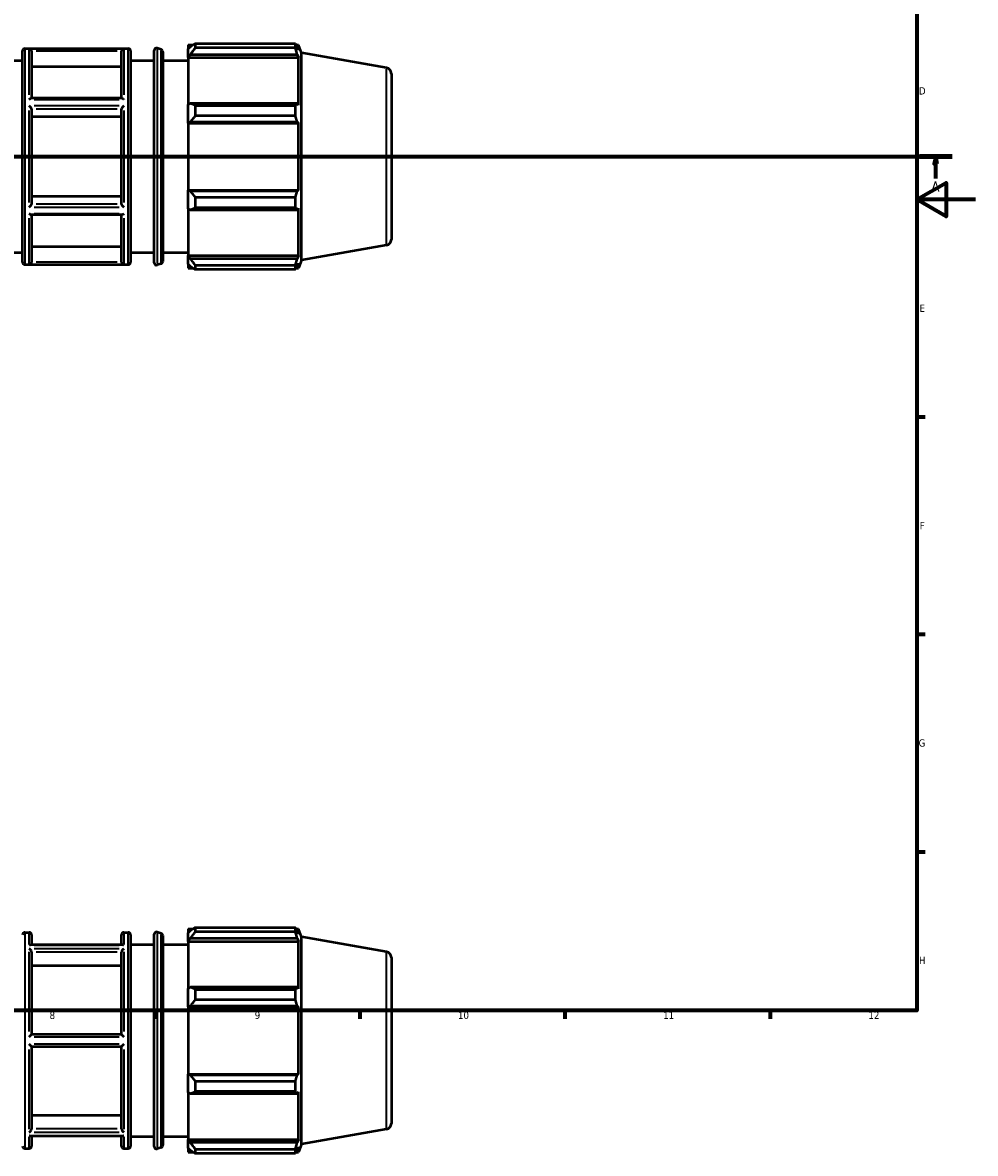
# Model space of a CAD drawing. Header units: millimetres. Extents: x -312 to 1201, y -29 to 823.
# Tile 5 of 9: x 516 to 841, y -29 to 357. Entities that reach past the tile are written whole.
import ezdxf

# ---------------------------------------------------------------- set-up
doc = ezdxf.new("R2010")
doc.units = ezdxf.units.MM
doc.linetypes.add('CHAIN', pattern=[0.7087, 0.4724, -0.0591, 0.1181, -0.0591])
for name, color, linetype, lineweight in [('Border (ISO)', 7, 'Continuous', 70), ('Section Line (ISO)', 7, 'CHAIN', 70), ('Visible (ISO)', 7, 'Continuous', 50), ('Visible Narrow (ISO)', 7, 'Continuous', 35)]:
    doc.layers.add(name, color=color, linetype=linetype, lineweight=lineweight)
doc.styles.add('Label Text (ISO)', font='tahoma.ttf')
doc.styles.add('Note Text (ISO)', font='tahoma.ttf')

# ---------------------------------------------------------------- blocks, each defined once
blk = doc.blocks.new('Borders Default Border')
at = {"layer": 'Border (ISO)'}
for p, q in [((821, 222.75), (823.9, 222.75)), ((821, 148.5), (823.9, 148.5)), ((821, 74.25), (823.9, 74.25)), ((560.67, 20), (560.67, 17.1)), ((630.75, 20), (630.75, 17.1)), ((700.83, 20), (700.83, 17.1)), ((770.92, 20), (770.92, 17.1))]:
    blk.add_line(p, q, dxfattribs=at)
at = {"layer": 'Border (ISO)', "flags": 128}
for points in [[(20, 20), (20, 574), (821, 574), (821, 20), (20, 20)], [(841, 297), (821, 297), (831, 302.77), (831, 291.23), (821, 297)]]:
    blk.add_lwpolyline(points, dxfattribs=at)
at = {"layer": 'Border (ISO)', "color": 232, "true_color": 0xca0064, "char_height": 2.5, "attachment_point": 7, "style": 'Note Text (ISO)'}
for s, insert in [('D', (821.73, 332.88)), ('E', (821.94, 258.63)), ('F', (822, 184.38)), ('G', (821.61, 110.08)), ('H', (821.74, 35.88)), ('8', (524.81, 17.04)), ('9', (594.88, 17.05)), ('10', (664.29, 17.05)), ('11', (734.37, 17.1)), ('12', (804.46, 17.1))]:
    blk.add_mtext(s, dxfattribs=dict(at, insert=insert))
blk = doc.blocks.new('2dTransSection0')
at = {"layer": 'Section Line (ISO)', "linetype": 'CHAIN'}
blk.add_line((235.03, 311.7), (833.03, 311.7), dxfattribs=at)
at = {"layer": 'Section Line (ISO)', "linetype": 'Continuous', "lineweight": 140}
for p, q in [((235.03, 311.7), (246.2, 311.7)), ((821.86, 311.7), (833.03, 311.7))]:
    blk.add_line(p, q, dxfattribs=at)
at = {"layer": 'Section Line (ISO)', "linetype": 'Continuous'}
for p, q in [((240.61, 311.7), (240.11, 309.2)), ((240.11, 309.2), (241.11, 309.2)), ((240.61, 309.2), (240.61, 311.7)), ((241.11, 309.2), (240.61, 311.7)), ((240.61, 304.2), (240.61, 309.2)), ((827.45, 311.7), (826.95, 309.2)), ((826.95, 309.2), (827.95, 309.2)), ((827.45, 309.2), (827.45, 311.7)), ((827.95, 309.2), (827.45, 311.7)), ((827.45, 304.2), (827.45, 309.2))]:
    blk.add_line(p, q, dxfattribs=at)
at = {"layer": 'Section Line (ISO)', "linetype": 'Continuous', "flags": 128}
for points in [[(241.11, 309.2), (240.61, 311.7), (240.11, 309.2), (241.11, 309.2)], [(827.95, 309.2), (827.45, 311.7), (826.95, 309.2), (827.95, 309.2)]]:
    blk.add_lwpolyline(points, dxfattribs=at)
at = {"layer": 'Section Line (ISO)'}
for points in [[(241.11, 309.2), (240.61, 311.7), (240.11, 309.2), (241.11, 309.2)], [(827.95, 309.2), (827.45, 311.7), (826.95, 309.2), (827.95, 309.2)]]:
    blk.add_solid(points, dxfattribs=at)
at = {"layer": 'Section Line (ISO)', "char_height": 3.5, "attachment_point": 7, "style": 'Label Text (ISO)'}
for insert in [(239.13, 299.7), (825.96, 299.7)]:
    blk.add_mtext('A', dxfattribs=dict(at, insert=insert))

msp = doc.modelspace()

# ---------------------------------------------------------------- linework, layer by layer
at = {"layer": 'Visible (ISO)'}
for p, q in [((515.6026, 275.5971), (515.6026, 347.7971)), ((516.4026, 348.5971), (551.6598, 348.5971)), ((518.6741, 347.7389), (518.6741, 331.6188)), ((549.3884, 331.6188), (549.3884, 347.7389)), ((552.4598, 347.7971), (552.4598, 275.5971)), ((560.5455, 275.418), (560.5455, 347.9762)), ((562.9094, 348.2801), (561.6079, 348.732)), ((572.1169, 349.8271), (572.1169, 348.4534)), ((572.1169, 349.8271), (573.8624, 349.8271)), ((572.9369, 349.2354), (572.1169, 348.4534)), ((572.1169, 345.8825), (572.1169, 348.4534)), ((574.5769, 350.2752), (574.5769, 348.7926)), ((574.5769, 350.2752), (608.7844, 350.2752)), ((608.7844, 348.7926), (574.5769, 348.7926)), ((608.7844, 348.7926), (608.7844, 350.2752)), ((609.0445, 349.8271), (609.829, 349.8271)), ((609.829, 348.0623), (609.3813, 349.2354)), ((609.829, 348.0623), (609.829, 349.8271)), ((610.8169, 347.1129), (609.829, 349.8271)), ((507.5169, 344.4971), (515.6026, 344.4971)), ((552.4598, 344.4971), (560.5455, 344.4971)), ((563.447, 347.5243), (563.447, 275.8699)), ((563.447, 344.4971), (572.1169, 344.4971)), ((572.1169, 345.8825), (572.9369, 346.6099)), ((572.1169, 345.5188), (572.1169, 345.8825)), ((572.1169, 345.5188), (572.1169, 329.4929)), ((572.1169, 345.5188), (609.829, 345.5188)), ((572.9369, 346.6099), (609.3813, 346.6099)), ((609.3813, 346.6099), (609.829, 345.5188)), ((609.829, 329.3036), (609.829, 345.5188)), ((610.8169, 276.2814), (610.8169, 347.1129)), ((639.8785, 341.9885), (610.8169, 347.1129)), ((549.3884, 342.3787), (518.6741, 342.3787)), ((641.5312, 340.0189), (641.5312, 283.3753)), ((549.5138, 331.6188), (518.5487, 331.6188)), ((572.9369, 329.8715), (572.1169, 329.4929)), ((572.1169, 323.2863), (572.1169, 329.4929)), ((609.3813, 329.8715), (572.9369, 329.8715)), ((574.5769, 329.1593), (574.5769, 325.58)), ((574.5769, 329.1593), (608.7844, 329.1593)), ((608.7844, 325.58), (608.7844, 329.1593)), ((609.829, 329.3036), (609.3813, 329.8715)), ((518.6741, 327.9426), (518.6741, 295.4516)), ((549.3884, 325.2626), (518.6741, 325.2626)), ((549.3884, 295.4516), (549.3884, 327.9426)), ((608.7844, 325.58), (574.5769, 325.58)), ((572.1169, 323.2863), (572.9369, 323.5329)), ((572.1169, 323.163), (572.1169, 323.2863)), ((572.1169, 323.163), (572.1169, 300.2312)), ((572.1169, 323.163), (609.829, 323.163)), ((572.9369, 323.5329), (609.3813, 323.5329)), ((609.3813, 323.5329), (609.829, 323.163)), ((609.829, 300.2312), (609.829, 323.163)), ((518.6741, 298.1317), (549.3884, 298.1317)), ((572.1169, 300.1079), (572.1169, 300.2312)), ((572.1169, 300.2312), (609.829, 300.2312)), ((572.9369, 299.8613), (572.1169, 300.1079)), ((572.1169, 293.9013), (572.1169, 300.1079)), ((609.3813, 299.8613), (572.9369, 299.8613)), ((574.5769, 297.8143), (574.5769, 294.235)), ((574.5769, 297.8143), (608.7844, 297.8143)), ((608.7844, 294.235), (608.7844, 297.8143)), ((609.829, 300.2312), (609.3813, 299.8613)), ((572.1169, 293.9013), (572.9369, 293.5227)), ((572.1169, 293.9013), (572.1169, 277.8754)), ((608.7844, 294.235), (574.5769, 294.235)), ((609.3813, 293.5227), (609.829, 294.0906)), ((609.829, 277.8754), (609.829, 294.0906)), ((549.5138, 291.7754), (518.5487, 291.7754)), ((518.6741, 291.7754), (518.6741, 275.6554)), ((549.3884, 275.6554), (549.3884, 291.7754)), ((572.9369, 293.5227), (609.3813, 293.5227)), ((507.5169, 278.8971), (515.6026, 278.8971)), ((518.6741, 281.0155), (549.3884, 281.0155)), ((552.4598, 278.8971), (560.5455, 278.8971)), ((563.447, 278.8971), (572.1169, 278.8971)), ((639.8785, 281.4057), (610.8169, 276.2814)), ((516.4026, 274.7971), (551.6598, 274.7971)), ((562.9094, 275.1141), (561.6079, 274.6623)), ((572.1169, 277.5117), (572.1169, 277.8754)), ((572.1169, 277.8754), (609.829, 277.8754)), ((572.1169, 274.9409), (572.1169, 277.5117)), ((572.9369, 276.7844), (572.1169, 277.5117)), ((572.1169, 274.9409), (572.9369, 274.1588)), ((572.1169, 274.9409), (572.1169, 273.5671)), ((609.3813, 276.7844), (572.9369, 276.7844)), ((574.5769, 274.6016), (574.5769, 273.1191)), ((574.5769, 274.6016), (608.7844, 274.6016)), ((608.7844, 273.1191), (608.7844, 274.6016)), ((609.829, 277.8754), (609.3813, 276.7844)), ((609.3813, 274.1588), (609.829, 275.3319)), ((610.8169, 276.2814), (609.829, 273.5671)), ((609.829, 273.5671), (609.829, 275.3319)), ((572.1169, 273.5671), (573.8624, 273.5671)), ((608.7844, 273.1191), (574.5769, 273.1191)), ((609.0445, 273.5671), (609.829, 273.5671)), ((516.4026, 46.659), (517.8741, 46.659)), ((550.1884, 46.659), (551.6598, 46.659)), ((562.9094, 46.342), (561.6079, 46.7939)), ((572.1169, 47.889), (572.1169, 46.5153)), ((572.1169, 47.889), (573.8624, 47.889)), ((572.9369, 47.2973), (572.1169, 46.5153)), ((572.1169, 43.9444), (572.1169, 46.5153)), ((574.5769, 48.3371), (574.5769, 46.8545)), ((574.5769, 48.3371), (608.7844, 48.3371)), ((608.7844, 46.8545), (574.5769, 46.8545)), ((608.7844, 46.8545), (608.7844, 48.3371)), ((609.0445, 47.889), (609.829, 47.889)), ((609.829, 46.1243), (609.3813, 47.2973)), ((609.829, 46.1243), (609.829, 47.889)), ((610.8169, 45.1748), (609.829, 47.889)), ((518.6741, 45.859), (518.6741, 42.4288)), ((549.3884, 42.4288), (549.3884, 45.859)), ((552.4598, 45.859), (552.4598, -26.341)), ((552.4598, 42.559), (560.5455, 42.559)), ((560.5455, -26.52), (560.5455, 46.0381)), ((563.447, 45.5863), (563.447, -26.0682)), ((563.447, 42.559), (572.1169, 42.559)), ((572.1169, 43.9444), (572.9369, 44.6718)), ((572.1169, 43.5808), (572.1169, 43.9444)), ((572.1169, 43.5808), (572.1169, 27.5548)), ((572.1169, 43.5808), (609.829, 43.5808)), ((572.9369, 44.6718), (609.3813, 44.6718)), ((609.3813, 44.6718), (609.829, 43.5808)), ((609.829, 27.3655), (609.829, 43.5808)), ((610.8169, -25.6567), (610.8169, 45.1748)), ((639.8785, 40.0505), (610.8169, 45.1748)), ((549.8162, 42.4288), (518.2462, 42.4288)), ((518.6741, 39.9471), (518.6741, 11.809)), ((549.3884, 11.809), (549.3884, 39.9471)), ((549.3884, 35.3051), (518.6741, 35.3051)), ((641.5312, 38.0808), (641.5312, -18.5628)), ((572.9369, 27.9335), (572.1169, 27.5548)), ((572.1169, 21.3483), (572.1169, 27.5548)), ((609.3813, 27.9335), (572.9369, 27.9335)), ((574.5769, 27.2212), (574.5769, 23.6419)), ((574.5769, 27.2212), (608.7844, 27.2212)), ((608.7844, 23.6419), (608.7844, 27.2212)), ((609.829, 27.3655), (609.3813, 27.9335)), ((608.7844, 23.6419), (574.5769, 23.6419)), ((572.1169, 21.3483), (572.9369, 21.5948)), ((572.1169, 21.225), (572.1169, 21.3483)), ((572.1169, 21.225), (572.1169, -1.7069)), ((572.1169, 21.225), (609.829, 21.225)), ((572.9369, 21.5948), (609.3813, 21.5948)), ((609.3813, 21.5948), (609.829, 21.225)), ((609.829, -1.7069), (609.829, 21.225)), ((549.3892, 11.809), (518.6732, 11.809)), ((518.6732, 7.709), (549.3892, 7.709)), ((518.6741, 7.709), (518.6741, -20.429)), ((549.3884, -20.429), (549.3884, 7.709)), ((572.1169, -1.8302), (572.1169, -1.7069)), ((572.1169, -1.7069), (609.829, -1.7069)), ((572.1169, -8.0367), (572.1169, -1.8302)), ((572.9369, -2.0767), (572.1169, -1.8302)), ((609.3813, -2.0767), (572.9369, -2.0767)), ((609.829, -1.7069), (609.3813, -2.0767)), ((574.5769, -4.1238), (574.5769, -7.7031)), ((574.5769, -4.1238), (608.7844, -4.1238)), ((608.7844, -7.7031), (574.5769, -7.7031)), ((608.7844, -7.7031), (608.7844, -4.1238)), ((572.1169, -8.0367), (572.9369, -8.4154)), ((572.1169, -8.0367), (572.1169, -24.0627)), ((572.9369, -8.4154), (609.3813, -8.4154)), ((609.3813, -8.4154), (609.829, -7.8474)), ((609.829, -24.0627), (609.829, -7.8474)), ((518.6741, -15.787), (549.3884, -15.787)), ((549.8162, -22.9107), (518.2462, -22.9107)), ((518.6741, -22.9107), (518.6741, -26.341)), ((549.3884, -26.341), (549.3884, -22.9107)), ((552.4598, -23.041), (560.5455, -23.041)), ((563.447, -23.041), (572.1169, -23.041)), ((639.8785, -20.5324), (610.8169, -25.6567)), ((562.9094, -26.8239), (561.6079, -27.2758)), ((572.1169, -24.4263), (572.1169, -24.0627)), ((572.1169, -24.0627), (609.829, -24.0627)), ((572.1169, -26.9972), (572.1169, -24.4263)), ((572.9369, -25.1537), (572.1169, -24.4263)), ((572.1169, -26.9972), (572.9369, -27.7793)), ((572.1169, -26.9972), (572.1169, -28.371)), ((609.3813, -25.1537), (572.9369, -25.1537)), ((609.829, -24.0627), (609.3813, -25.1537)), ((609.3813, -27.7793), (609.829, -26.6062)), ((610.8169, -25.6567), (609.829, -28.371)), ((609.829, -28.371), (609.829, -26.6062)), ((516.4026, -27.141), (517.8741, -27.141)), ((550.1884, -27.141), (551.6598, -27.141)), ((572.1169, -28.371), (573.8624, -28.371)), ((574.5769, -27.3364), (574.5769, -28.819)), ((574.5769, -27.3364), (608.7844, -27.3364)), ((608.7844, -28.819), (574.5769, -28.819)), ((608.7844, -28.819), (608.7844, -27.3364)), ((609.0445, -28.371), (609.829, -28.371))]:
    msp.add_line(p, q, dxfattribs=at)
for centre, radius, start, end in [((516.4026, 347.7971), 0.8, 90, 180), ((551.6598, 347.7971), 0.8, 0, 90), ((561.3455, 347.9762), 0.8, 70.853889, 180), ((562.647, 347.5243), 0.8, 0, 70.853889), ((639.5312, 340.0189), 2, 0, 80), ((639.5312, 283.3753), 2, 280, 0), ((516.4026, 275.5971), 0.8, 180, 270), ((551.6598, 275.5971), 0.8, 270, 0), ((561.3455, 275.418), 0.8, 180, 289.146111), ((562.647, 275.8699), 0.8, 289.146111, 0), ((516.4026, 45.859), 0.8, 90, 180), ((517.8741, 45.859), 0.8, 0, 90), ((550.1884, 45.859), 0.8, 90, 180), ((551.6598, 45.859), 0.8, 0, 90), ((561.3455, 46.0381), 0.8, 70.853889, 180), ((562.647, 45.5863), 0.8, 0, 70.853889), ((639.5312, 38.0808), 2, 0, 80), ((639.5312, -18.5628), 2, 280, 0), ((516.4026, -26.341), 0.8, 180, 270), ((517.8741, -26.341), 0.8, 270, 0), ((550.1884, -26.341), 0.8, 180, 270), ((551.6598, -26.341), 0.8, 270, 0), ((561.3455, -26.52), 0.8, 180, 289.146111), ((562.647, -26.0682), 0.8, 289.146111, 0)]:
    msp.add_arc(centre, radius, start, end, dxfattribs=at)
for points, knots in [([(518.6732, 347.7755), (518.6696, 347.8551), (518.6543, 347.9323), (518.6035, 348.0802), (518.5682, 348.1486), (518.4725, 348.2886), (518.4079, 348.3544), (518.2675, 348.4613), (518.1905, 348.502), (518.0351, 348.5568), (517.956, 348.5718), (517.8762, 348.5749), (517.8751, 348.5749), (517.8741, 348.575)], [-0.149979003, -0.149979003, -0.149979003, -0.149979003, -0.1258664, -0.1258664, -0.100838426, -0.100838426, -0.067897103, -0.067897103, -0.03360016, -0.03360016, 0, 0, 0.000448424, 0.000448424, 0.000448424, 0.000448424]), ([(550.1884, 348.575), (550.1873, 348.5749), (550.1863, 348.5749), (550.1064, 348.5718), (550.0273, 348.5568), (549.872, 348.502), (549.7949, 348.4613), (549.6546, 348.3544), (549.59, 348.2886), (549.4943, 348.1486), (549.4589, 348.0802), (549.4082, 347.9323), (549.3928, 347.8551), (549.3892, 347.7755)], [-0.149117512, -0.149117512, -0.149117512, -0.149117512, -0.148672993, -0.148672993, -0.115365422, -0.115365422, -0.081367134, -0.081367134, -0.048712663, -0.048712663, -0.023902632, -0.023902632, 0, 0, 0, 0]), ([(517.8741, 331.2426), (517.8753, 331.2436), (517.8765, 331.2447), (517.9847, 331.3372), (518.0927, 331.4179), (518.281, 331.5344), (518.3646, 331.5761), (518.4784, 331.6117), (518.5158, 331.6188), (518.5487, 331.6188)], [-0.167779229, -0.167779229, -0.167779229, -0.167779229, -0.167265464, -0.167265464, -0.122075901, -0.122075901, -0.083834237, -0.083834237, -0.062986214, -0.062986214, -0.062986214, -0.062986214]), ([(518.6732, 327.9609), (518.6698, 327.9981), (518.6562, 328.0432), (518.6089, 328.152), (518.5733, 328.2158), (518.4759, 328.3679), (518.4096, 328.4574), (518.268, 328.6313), (518.1917, 328.7168), (518.0364, 328.8786), (517.9565, 328.9558), (517.876, 329.0278), (517.875, 329.0287), (517.8741, 329.0295)], [-0.150018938, -0.150018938, -0.150018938, -0.150018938, -0.127508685, -0.127508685, -0.101780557, -0.101780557, -0.067899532, -0.067899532, -0.033943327, -0.033943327, 0, 0, 0.000403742, 0.000403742, 0.000403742, 0.000403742]), ([(550.1884, 329.0295), (550.1874, 329.0287), (550.1865, 329.0278), (550.106, 328.9558), (550.026, 328.8786), (549.8707, 328.7168), (549.7945, 328.6313), (549.6529, 328.4574), (549.5865, 328.3679), (549.4892, 328.2158), (549.4536, 328.152), (549.4062, 328.0432), (549.3926, 327.9981), (549.3892, 327.9609)], [-0.149084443, -0.149084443, -0.149084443, -0.149084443, -0.148684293, -0.148684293, -0.115042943, -0.115042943, -0.081388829, -0.081388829, -0.047809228, -0.047809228, -0.022309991, -0.022309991, 0, 0, 0, 0]), ([(549.5138, 331.6188), (549.5466, 331.6188), (549.5841, 331.6117), (549.6979, 331.5761), (549.7814, 331.5344), (549.9698, 331.4179), (550.0777, 331.3372), (550.1859, 331.2447), (550.1871, 331.2436), (550.1884, 331.2426)], [-0.105319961, -0.105319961, -0.105319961, -0.105319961, -0.084263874, -0.084263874, -0.045640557, -0.045640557, 0, 0, 0.000518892, 0.000518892, 0.000518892, 0.000518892]), ([(517.8741, 294.3647), (517.875, 294.3655), (517.876, 294.3664), (517.9565, 294.4384), (518.0364, 294.5156), (518.1917, 294.6774), (518.268, 294.763), (518.4096, 294.9369), (518.4759, 295.0263), (518.5733, 295.1784), (518.6089, 295.2422), (518.6562, 295.351), (518.6698, 295.3961), (518.6732, 295.4333)], [-0.149084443, -0.149084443, -0.149084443, -0.149084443, -0.148684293, -0.148684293, -0.115042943, -0.115042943, -0.081388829, -0.081388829, -0.047809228, -0.047809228, -0.022309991, -0.022309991, 0, 0, 0, 0]), ([(549.3892, 295.4333), (549.3926, 295.3961), (549.4062, 295.351), (549.4536, 295.2422), (549.4892, 295.1784), (549.5865, 295.0263), (549.6529, 294.9369), (549.7945, 294.763), (549.8707, 294.6774), (550.026, 294.5156), (550.106, 294.4384), (550.1865, 294.3664), (550.1874, 294.3655), (550.1884, 294.3647)], [-0.150018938, -0.150018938, -0.150018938, -0.150018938, -0.127508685, -0.127508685, -0.101780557, -0.101780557, -0.067899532, -0.067899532, -0.033943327, -0.033943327, 0, 0, 0.000403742, 0.000403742, 0.000403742, 0.000403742]), ([(518.5487, 291.7754), (518.5158, 291.7754), (518.4784, 291.7825), (518.3646, 291.8181), (518.281, 291.8598), (518.0927, 291.9764), (517.9847, 292.057), (517.8765, 292.1496), (517.8753, 292.1506), (517.8741, 292.1517)], [-0.105319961, -0.105319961, -0.105319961, -0.105319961, -0.084263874, -0.084263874, -0.045640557, -0.045640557, 0, 0, 0.000518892, 0.000518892, 0.000518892, 0.000518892]), ([(550.1884, 292.1517), (550.1871, 292.1506), (550.1859, 292.1496), (550.0777, 292.057), (549.9698, 291.9764), (549.7814, 291.8598), (549.6979, 291.8181), (549.5841, 291.7825), (549.5466, 291.7754), (549.5138, 291.7754)], [-0.167779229, -0.167779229, -0.167779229, -0.167779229, -0.167265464, -0.167265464, -0.122075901, -0.122075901, -0.083834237, -0.083834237, -0.062986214, -0.062986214, -0.062986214, -0.062986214]), ([(517.8741, 274.8192), (517.8751, 274.8193), (517.8762, 274.8193), (517.956, 274.8224), (518.0351, 274.8374), (518.1905, 274.8922), (518.2675, 274.9329), (518.4079, 275.0398), (518.4725, 275.1056), (518.5682, 275.2456), (518.6035, 275.314), (518.6543, 275.462), (518.6696, 275.5392), (518.6732, 275.6188)], [-0.149117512, -0.149117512, -0.149117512, -0.149117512, -0.148672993, -0.148672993, -0.115365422, -0.115365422, -0.081367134, -0.081367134, -0.048712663, -0.048712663, -0.023902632, -0.023902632, 0, 0, 0, 0]), ([(549.3892, 275.6188), (549.3928, 275.5392), (549.4082, 275.462), (549.4589, 275.314), (549.4943, 275.2456), (549.59, 275.1056), (549.6546, 275.0398), (549.7949, 274.9329), (549.872, 274.8922), (550.0273, 274.8374), (550.1064, 274.8224), (550.1863, 274.8193), (550.1873, 274.8193), (550.1884, 274.8192)], [-0.149979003, -0.149979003, -0.149979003, -0.149979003, -0.1258664, -0.1258664, -0.100838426, -0.100838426, -0.067897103, -0.067897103, -0.03360016, -0.03360016, 0, 0, 0.000448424, 0.000448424, 0.000448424, 0.000448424]), ([(517.8741, 42.3351), (517.875, 42.3355), (517.876, 42.336), (517.9565, 42.3739), (518.0364, 42.401), (518.1588, 42.4243), (518.2031, 42.4288), (518.2462, 42.4288)], [-0.1490844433, -0.1490844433, -0.1490844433, -0.1490844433, -0.1486842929, -0.1486842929, -0.115042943, -0.115042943, -0.0956387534, -0.0956387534, -0.0956387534, -0.0956387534]), ([(518.6732, 39.9788), (518.6715, 40.0126), (518.6669, 40.0475), (518.6437, 40.1615), (518.6156, 40.2409), (518.5398, 40.4015), (518.4914, 40.4813), (518.3646, 40.6572), (518.281, 40.749), (518.0927, 40.9208), (517.9847, 40.9977), (517.8765, 41.0561), (517.8753, 41.0567), (517.8741, 41.0574)], [-0.149958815, -0.149958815, -0.149958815, -0.149958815, -0.138083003, -0.138083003, -0.112151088, -0.112151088, -0.084263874, -0.084263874, -0.045640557, -0.045640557, 0, 0, 0.000518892, 0.000518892, 0.000518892, 0.000518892]), ([(550.1884, 41.0574), (550.1871, 41.0567), (550.1859, 41.0561), (550.0777, 40.9977), (549.9698, 40.9208), (549.7814, 40.749), (549.6979, 40.6572), (549.571, 40.4813), (549.5226, 40.4015), (549.4469, 40.2409), (549.4188, 40.1615), (549.3956, 40.0475), (549.391, 40.0126), (549.3892, 39.9788)], [-0.167779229, -0.167779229, -0.167779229, -0.167779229, -0.167265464, -0.167265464, -0.122075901, -0.122075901, -0.083834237, -0.083834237, -0.056222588, -0.056222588, -0.030546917, -0.030546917, -0.018788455, -0.018788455, -0.018788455, -0.018788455]), ([(549.8162, 42.4288), (549.8593, 42.4288), (549.9036, 42.4243), (550.026, 42.401), (550.106, 42.3739), (550.1865, 42.336), (550.1874, 42.3355), (550.1884, 42.3351)], [-0.053521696, -0.053521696, -0.053521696, -0.053521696, -0.0339433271, -0.0339433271, 0, 0, 0.0004037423, 0.0004037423, 0.0004037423, 0.0004037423]), ([(517.8741, 11.0367), (517.8751, 11.0378), (517.8762, 11.0389), (517.956, 11.1195), (518.0351, 11.199), (518.1905, 11.3541), (518.2675, 11.4304), (518.4079, 11.5677), (518.4725, 11.6301), (518.5682, 11.7204), (518.6035, 11.7529), (518.6543, 11.7972), (518.6696, 11.809), (518.6732, 11.809)], [-0.149117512, -0.149117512, -0.149117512, -0.149117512, -0.148672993, -0.148672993, -0.115365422, -0.115365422, -0.081367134, -0.081367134, -0.048712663, -0.048712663, -0.023902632, -0.023902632, 0, 0, 0, 0]), ([(549.3892, 11.809), (549.3928, 11.809), (549.4082, 11.7972), (549.4589, 11.7529), (549.4943, 11.7204), (549.59, 11.6301), (549.6546, 11.5677), (549.7949, 11.4304), (549.872, 11.3541), (550.0273, 11.199), (550.1064, 11.1195), (550.1863, 11.0389), (550.1873, 11.0378), (550.1884, 11.0367)], [-0.149979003, -0.149979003, -0.149979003, -0.149979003, -0.1258664, -0.1258664, -0.100838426, -0.100838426, -0.067897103, -0.067897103, -0.03360016, -0.03360016, 0, 0, 0.000448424, 0.000448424, 0.000448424, 0.000448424]), ([(518.6732, 7.709), (518.6696, 7.709), (518.6543, 7.7209), (518.6035, 7.7652), (518.5682, 7.7977), (518.4725, 7.888), (518.4079, 7.9504), (518.2675, 8.0877), (518.1905, 8.164), (518.0351, 8.319), (517.956, 8.3986), (517.8762, 8.4792), (517.8751, 8.4803), (517.8741, 8.4813)], [-0.149979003, -0.149979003, -0.149979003, -0.149979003, -0.1258664, -0.1258664, -0.100838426, -0.100838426, -0.067897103, -0.067897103, -0.03360016, -0.03360016, 0, 0, 0.000448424, 0.000448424, 0.000448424, 0.000448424]), ([(550.1884, 8.4813), (550.1873, 8.4803), (550.1863, 8.4792), (550.1064, 8.3986), (550.0273, 8.319), (549.872, 8.164), (549.7949, 8.0877), (549.6546, 7.9504), (549.59, 7.888), (549.4943, 7.7977), (549.4589, 7.7652), (549.4082, 7.7209), (549.3928, 7.709), (549.3892, 7.709)], [-0.149117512, -0.149117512, -0.149117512, -0.149117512, -0.148672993, -0.148672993, -0.115365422, -0.115365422, -0.081367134, -0.081367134, -0.048712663, -0.048712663, -0.023902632, -0.023902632, 0, 0, 0, 0]), ([(517.8741, -21.5393), (517.8753, -21.5386), (517.8765, -21.538), (517.9847, -21.4796), (518.0927, -21.4028), (518.281, -21.2309), (518.3646, -21.1391), (518.4914, -20.9632), (518.5398, -20.8835), (518.6156, -20.7228), (518.6437, -20.6434), (518.6669, -20.5294), (518.6715, -20.4945), (518.6732, -20.4607)], [-0.167779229, -0.167779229, -0.167779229, -0.167779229, -0.167265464, -0.167265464, -0.122075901, -0.122075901, -0.083834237, -0.083834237, -0.056222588, -0.056222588, -0.030546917, -0.030546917, -0.018788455, -0.018788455, -0.018788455, -0.018788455]), ([(518.2462, -22.9107), (518.2031, -22.9107), (518.1588, -22.9062), (518.0364, -22.8829), (517.9565, -22.8558), (517.876, -22.8179), (517.875, -22.8174), (517.8741, -22.817)], [-0.053521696, -0.053521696, -0.053521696, -0.053521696, -0.0339433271, -0.0339433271, 0, 0, 0.0004037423, 0.0004037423, 0.0004037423, 0.0004037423]), ([(549.3892, -20.4607), (549.391, -20.4945), (549.3956, -20.5294), (549.4188, -20.6434), (549.4469, -20.7228), (549.5226, -20.8835), (549.571, -20.9632), (549.6979, -21.1391), (549.7814, -21.2309), (549.9698, -21.4028), (550.0777, -21.4796), (550.1859, -21.538), (550.1871, -21.5386), (550.1884, -21.5393)], [-0.149958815, -0.149958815, -0.149958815, -0.149958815, -0.138083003, -0.138083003, -0.112151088, -0.112151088, -0.084263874, -0.084263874, -0.045640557, -0.045640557, 0, 0, 0.000518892, 0.000518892, 0.000518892, 0.000518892]), ([(550.1884, -22.817), (550.1874, -22.8174), (550.1865, -22.8179), (550.106, -22.8558), (550.026, -22.8829), (549.9036, -22.9062), (549.8593, -22.9107), (549.8162, -22.9107)], [-0.1490844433, -0.1490844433, -0.1490844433, -0.1490844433, -0.1486842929, -0.1486842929, -0.115042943, -0.115042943, -0.0956387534, -0.0956387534, -0.0956387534, -0.0956387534])]:
    msp.add_open_spline(points, degree=3, knots=knots, dxfattribs=at)
for points in [[(518.6741, 347.7389), (518.6741, 347.7508), (518.6738, 347.7631), (518.6732, 347.7755)], [(549.3892, 347.7755), (549.3886, 347.7631), (549.3884, 347.7508), (549.3884, 347.7389)], [(518.6741, 327.9426), (518.6741, 327.9486), (518.6738, 327.9547), (518.6732, 327.9609)], [(549.3892, 327.9609), (549.3886, 327.9547), (549.3884, 327.9486), (549.3884, 327.9426)], [(518.6732, 295.4333), (518.6738, 295.4395), (518.6741, 295.4456), (518.6741, 295.4516)], [(549.3884, 295.4516), (549.3884, 295.4456), (549.3886, 295.4395), (549.3892, 295.4333)], [(518.6732, 275.6188), (518.6738, 275.6312), (518.6741, 275.6434), (518.6741, 275.6554)], [(549.3884, 275.6554), (549.3884, 275.6434), (549.3886, 275.6312), (549.3892, 275.6188)], [(518.6741, 39.9471), (518.6741, 39.9575), (518.6738, 39.9681), (518.6732, 39.9788)], [(549.3892, 39.9788), (549.3886, 39.9681), (549.3884, 39.9575), (549.3884, 39.9471)], [(518.6732, -20.4607), (518.6738, -20.45), (518.6741, -20.4394), (518.6741, -20.429)], [(549.3884, -20.429), (549.3884, -20.4394), (549.3886, -20.45), (549.3892, -20.4607)]]:
    msp.add_open_spline(points, degree=3, dxfattribs=at)
for points, weights in [([(574.5769, 350.2752), (573.7241, 349.7447), (572.9369, 349.2354)], [1.01581176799, 1.01124982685, 1.00588657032]), ([(572.9369, 346.6099), (573.7241, 347.6789), (574.5769, 348.7926)], [1.00588657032, 1.01124982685, 1.01581176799]), ([(608.7844, 350.2752), (609.0948, 349.7447), (609.3813, 349.2354)], [1, 1.0015592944, 1.0023021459]), ([(609.3813, 346.6099), (609.0948, 347.6789), (608.7844, 348.7926)], [1.0023021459, 1.0015592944, 1]), ([(574.5769, 329.1593), (573.7241, 329.5227), (572.9369, 329.8715)], [1.01581176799, 1.01124982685, 1.00588657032]), ([(608.7844, 329.1593), (609.0948, 329.5227), (609.3813, 329.8715)], [1, 1.0015592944, 1.0023021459]), ([(572.9369, 323.5329), (573.7241, 324.5355), (574.5769, 325.58)], [1.00588657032, 1.01124982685, 1.01581176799]), ([(609.3813, 323.5329), (609.0948, 324.5355), (608.7844, 325.58)], [1.0023021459, 1.0015592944, 1]), ([(574.5769, 297.8143), (573.7241, 298.8587), (572.9369, 299.8613)], [1.01581176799, 1.01124982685, 1.00588657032]), ([(608.7844, 297.8143), (609.0948, 298.8587), (609.3813, 299.8613)], [1, 1.0015592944, 1.0023021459]), ([(572.9369, 293.5227), (573.7241, 293.8716), (574.5769, 294.235)], [1.00588657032, 1.01124982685, 1.01581176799]), ([(609.3813, 293.5227), (609.0948, 293.8716), (608.7844, 294.235)], [1.0023021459, 1.0015592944, 1]), ([(574.5769, 274.6016), (573.7241, 275.7153), (572.9369, 276.7844)], [1.01581176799, 1.01124982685, 1.00588657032]), ([(608.7844, 274.6016), (609.0948, 275.7153), (609.3813, 276.7844)], [1, 1.0015592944, 1.0023021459]), ([(572.9369, 274.1588), (573.7241, 273.6495), (574.5769, 273.1191)], [1.00588657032, 1.01124982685, 1.01581176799]), ([(609.3813, 274.1588), (609.0948, 273.6495), (608.7844, 273.1191)], [1.0023021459, 1.0015592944, 1]), ([(574.5769, 48.3371), (573.7241, 47.8066), (572.9369, 47.2973)], [1.01581176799, 1.01124982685, 1.00588657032]), ([(572.9369, 44.6718), (573.7241, 45.7409), (574.5769, 46.8545)], [1.00588657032, 1.01124982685, 1.01581176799]), ([(608.7844, 48.3371), (609.0948, 47.8066), (609.3813, 47.2973)], [1, 1.0015592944, 1.0023021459]), ([(609.3813, 44.6718), (609.0948, 45.7409), (608.7844, 46.8545)], [1.0023021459, 1.0015592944, 1]), ([(574.5769, 27.2212), (573.7241, 27.5846), (572.9369, 27.9335)], [1.01581176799, 1.01124982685, 1.00588657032]), ([(608.7844, 27.2212), (609.0948, 27.5846), (609.3813, 27.9335)], [1, 1.0015592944, 1.0023021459]), ([(572.9369, 21.5948), (573.7241, 22.5975), (574.5769, 23.6419)], [1.00588657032, 1.01124982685, 1.01581176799]), ([(609.3813, 21.5948), (609.0948, 22.5975), (608.7844, 23.6419)], [1.0023021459, 1.0015592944, 1]), ([(574.5769, -4.1238), (573.7241, -3.0794), (572.9369, -2.0767)], [1.01581176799, 1.01124982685, 1.00588657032]), ([(608.7844, -4.1238), (609.0948, -3.0794), (609.3813, -2.0767)], [1, 1.0015592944, 1.0023021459]), ([(572.9369, -8.4154), (573.7241, -8.0665), (574.5769, -7.7031)], [1.00588657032, 1.01124982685, 1.01581176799]), ([(609.3813, -8.4154), (609.0948, -8.0665), (608.7844, -7.7031)], [1.0023021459, 1.0015592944, 1]), ([(574.5769, -27.3364), (573.7241, -26.2228), (572.9369, -25.1537)], [1.01581176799, 1.01124982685, 1.00588657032]), ([(608.7844, -27.3364), (609.0948, -26.2228), (609.3813, -25.1537)], [1, 1.0015592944, 1.0023021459]), ([(572.9369, -27.7793), (573.7241, -28.2885), (574.5769, -28.819)], [1.00588657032, 1.01124982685, 1.01581176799]), ([(609.3813, -27.7793), (609.0948, -28.2885), (608.7844, -28.819)], [1.0023021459, 1.0015592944, 1])]:
    msp.add_rational_spline(points, weights, degree=2, dxfattribs=at)
at = {"layer": 'Visible Narrow (ISO)'}
for p, q in [((516.4026, 348.1428), (516.4026, 275.2514)), ((517.8741, 332.749), (517.8741, 348.4685)), ((548.5726, 348.575), (519.4898, 348.575)), ((520.209, 347.7755), (547.8534, 347.7755)), ((550.1884, 348.4685), (550.1884, 332.749)), ((551.6598, 275.2514), (551.6598, 348.1428)), ((561.6079, 348.276), (561.6079, 275.1182)), ((562.9094, 275.5645), (562.9094, 347.8297)), ((639.8785, 281.7786), (639.8785, 341.6156)), ((519.4898, 331.2426), (548.5726, 331.2426)), ((548.5726, 329.0295), (519.4898, 329.0295)), ((517.8741, 295.9776), (517.8741, 327.4166)), ((520.209, 327.9609), (547.8534, 327.9609)), ((550.1884, 327.4166), (550.1884, 295.9776)), ((519.4898, 294.3647), (548.5726, 294.3647)), ((547.8534, 295.4333), (520.209, 295.4333)), ((517.8741, 274.9258), (517.8741, 290.6452)), ((548.5726, 292.1517), (519.4898, 292.1517)), ((550.1884, 290.6452), (550.1884, 274.9258)), ((519.4898, 274.8192), (548.5726, 274.8192)), ((547.8534, 275.6188), (520.209, 275.6188)), ((517.8741, 42.749), (517.8741, 46.648)), ((550.1884, 46.648), (550.1884, 42.749)), ((516.4026, 46.2047), (516.4026, -26.6867)), ((551.6598, -26.6867), (551.6598, 46.2047)), ((561.6079, 46.3379), (561.6079, -26.8198)), ((562.9094, -26.3735), (562.9094, 45.8916)), ((517.8741, 12.8377), (517.8741, 40.0646)), ((519.4898, 42.3351), (548.5726, 42.3351)), ((548.5726, 41.0574), (519.4898, 41.0574)), ((520.209, 39.9788), (547.8534, 39.9788)), ((550.1884, 40.0646), (550.1884, 12.8377)), ((639.8785, -20.1594), (639.8785, 39.6775)), ((519.4898, 11.0367), (548.5726, 11.0367)), ((548.5726, 8.4813), (519.4898, 8.4813)), ((517.8741, -20.5465), (517.8741, 6.6804)), ((550.1884, 6.6804), (550.1884, -20.5465)), ((519.4898, -21.5393), (548.5726, -21.5393)), ((548.5726, -22.817), (519.4898, -22.817)), ((547.8534, -20.4607), (520.209, -20.4607)), ((517.8741, -27.1299), (517.8741, -23.2309)), ((550.1884, -23.2309), (550.1884, -27.1299))]:
    msp.add_line(p, q, dxfattribs=at)

# ---------------------------------------------------------------- block references
msp.add_blockref('Borders Default Border', (0, 0))
at = {"layer": 'Section Line (ISO)'}
msp.add_blockref('2dTransSection0', (0, 0), dxfattribs=at)

doc.saveas('drawing.dxf')
